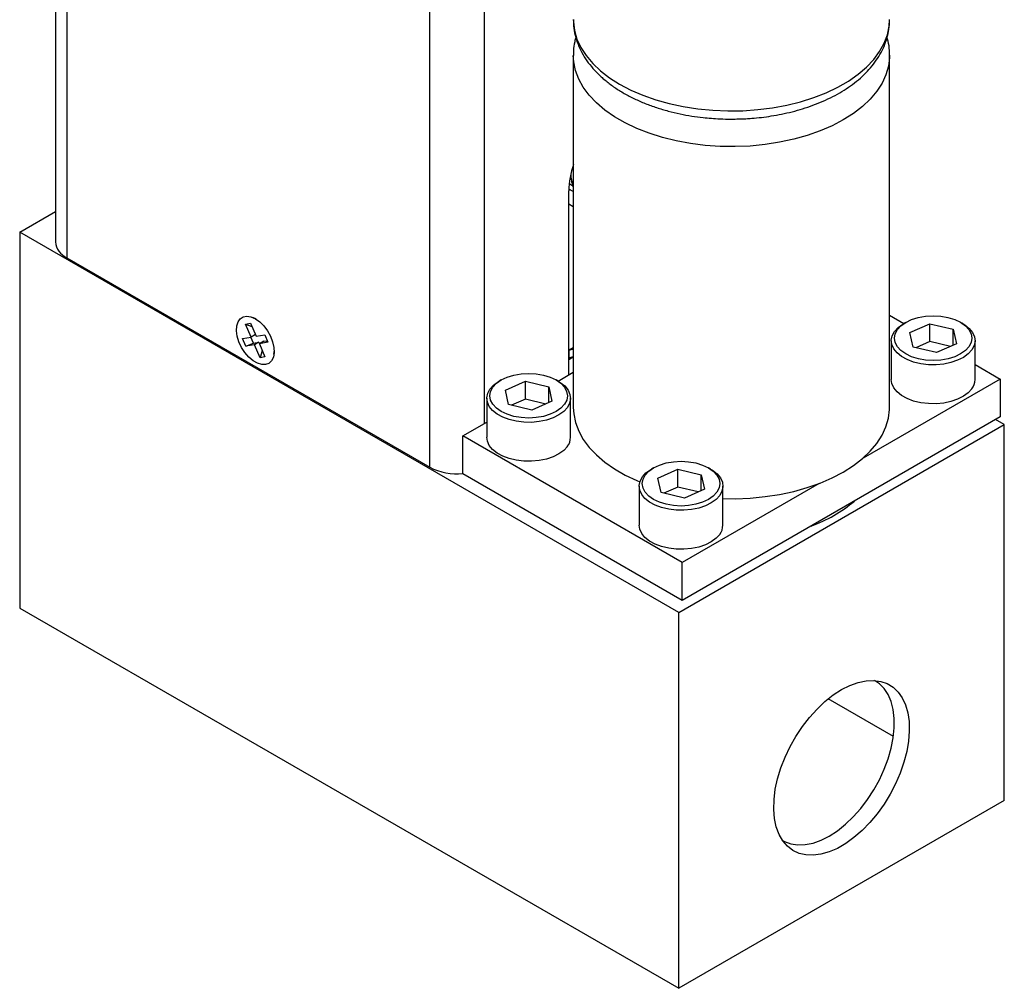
# Model space of a CAD drawing. Header units: inches. Extents: x 3 to 31.1, y 1.3 to 21.1.
# Tile 9 of 12: x 24.7 to 31.1, y 5.3 to 11.5. Entities that reach past the tile are written whole.
import ezdxf

# ---------------------------------------------------------------- set-up
doc = ezdxf.new("R2010")
doc.units = ezdxf.units.IN
doc.header["$MEASUREMENT"] = 0

msp = doc.modelspace()

# ---------------------------------------------------------------- linework, layer by layer
at = {"color": 7, "linetype": 'Continuous', "lineweight": 25}
for p, q in [((24.9404, 16.107), (24.9404, 10.0906)), ((28.2817, 11.2941), (28.2817, 9.022)), ((30.3217, 9.022), (30.3217, 11.2941)), ((28.2529, 9.233), (28.2529, 10.4202)), ((28.2817, 10.415), (28.2531, 10.4316)), ((28.276, 10.4532), (28.2552, 10.4652)), ((28.2815, 10.445), (28.2794, 10.4504)), ((28.2815, 10.445), (28.2817, 10.4445)), ((28.2817, 10.317), (28.2529, 10.3337)), ((24.7105, 10.1531), (24.9404, 10.2859)), ((28.9616, 7.699), (24.7105, 10.1531)), ((24.7105, 10.1531), (24.7105, 7.728)), ((25.0137, 9.9885), (27.3556, 8.6366)), ((26.2368, 9.5936), (26.2131, 9.6034)), ((30.3217, 9.617), (30.4132, 9.5642)), ((26.1678, 9.5604), (26.1998, 9.5661)), ((26.2038, 9.4761), (26.1678, 9.5604)), ((26.1678, 9.5604), (26.2085, 9.5456)), ((26.1998, 9.5661), (26.2358, 9.4818)), ((30.426, 9.5715), (30.4118, 9.5633)), ((30.4523, 9.5054), (30.5815, 9.5627)), ((30.5815, 9.5627), (30.7319, 9.5267)), ((30.5815, 9.4475), (30.5815, 9.5627)), ((30.7937, 9.5633), (30.7796, 9.5715)), ((26.1487, 9.4663), (26.2038, 9.4761)), ((26.1696, 9.4174), (26.1487, 9.4663)), ((26.2185, 9.4373), (26.2021, 9.4758)), ((26.2314, 9.492), (26.2038, 9.4761)), ((26.2358, 9.4818), (26.2908, 9.4915)), ((26.2908, 9.4915), (26.3117, 9.4425)), ((30.4737, 9.4122), (30.4523, 9.5054)), ((30.7319, 9.5267), (30.7532, 9.4335)), ((30.7319, 9.4241), (30.7319, 9.5267)), ((26.1696, 9.4174), (26.2185, 9.4373)), ((26.2247, 9.4271), (26.1696, 9.4174)), ((26.2185, 9.4373), (26.253, 9.4434)), ((26.253, 9.4434), (26.2247, 9.4271)), ((26.2607, 9.3428), (26.2247, 9.4271)), ((26.253, 9.4434), (26.2573, 9.4332)), ((26.2849, 9.4491), (26.2567, 9.4328)), ((26.3117, 9.4425), (26.2567, 9.4328)), ((26.2567, 9.4328), (26.2926, 9.3484)), ((26.2849, 9.4491), (26.3072, 9.4531)), ((28.2551, 9.3932), (28.2817, 9.4086)), ((30.3328, 9.4532), (30.3328, 9.2017)), ((30.6241, 9.3763), (30.4737, 9.4122)), ((30.5815, 9.4475), (30.492, 9.4079)), ((30.7136, 9.416), (30.5815, 9.4475)), ((30.7532, 9.4335), (30.6241, 9.3763)), ((30.8728, 9.2017), (30.8728, 9.4532)), ((26.2751, 9.3895), (26.2607, 9.3428)), ((26.2926, 9.3484), (26.2607, 9.3428)), ((26.3506, 9.3651), (26.354, 9.3906)), ((28.2817, 9.3468), (28.2529, 9.3302)), ((28.2529, 9.3413), (28.2551, 9.3426)), ((28.2551, 9.3426), (28.2551, 9.3932)), ((30.8728, 9.2989), (31.0341, 9.2057)), ((28.1831, 9.1927), (28.2817, 9.2496)), ((27.8168, 9.2001), (27.8026, 9.1919)), ((27.8431, 9.134), (27.9722, 9.1912)), ((27.9722, 9.1912), (28.1227, 9.1553)), ((27.9722, 9.0761), (27.9722, 9.1912)), ((28.1227, 9.1553), (28.144, 9.0621)), ((28.1227, 9.0526), (28.1227, 9.1553)), ((28.1845, 9.1919), (28.1704, 9.2001)), ((31.0341, 9.2057), (30.1509, 8.6959)), ((31.0341, 9.2057), (31.0341, 8.9608)), ((27.8644, 9.0408), (27.8431, 9.134)), ((27.7236, 9.0817), (27.7236, 8.8302)), ((28.0149, 9.0048), (27.8644, 9.0408)), ((27.9722, 9.0761), (27.8828, 9.0364)), ((28.1044, 9.0445), (27.9722, 9.0761)), ((28.144, 9.0621), (28.0149, 9.0048)), ((28.2636, 8.8302), (28.2636, 9.0817)), ((31.0341, 8.9608), (28.9835, 7.777)), ((27.5693, 8.8384), (27.7236, 8.9274)), ((28.9616, 7.699), (31.0617, 8.9114)), ((31.0617, 8.9114), (31.0051, 8.944)), ((31.0617, 6.4862), (31.0617, 8.9114)), ((28.9835, 8.0219), (27.5693, 8.8384)), ((27.5693, 8.5934), (27.5693, 8.8384)), ((28.9835, 7.777), (27.5693, 8.5934)), ((28.7996, 8.6326), (28.7855, 8.6245)), ((28.826, 8.5665), (28.9551, 8.6238)), ((28.9551, 8.6238), (29.1056, 8.5879)), ((28.9551, 8.5087), (28.9551, 8.6238)), ((29.1056, 8.5879), (29.1269, 8.4947)), ((29.1056, 8.4852), (29.1056, 8.5879)), ((29.1674, 8.6245), (29.1532, 8.6326)), ((28.7064, 8.5143), (28.7064, 8.2628)), ((28.8473, 8.4734), (28.826, 8.5665)), ((29.8667, 8.5318), (28.9835, 8.0219)), ((29.2464, 8.2628), (29.2464, 8.5143)), ((28.9978, 8.4374), (28.8473, 8.4734)), ((28.9551, 8.5087), (28.8656, 8.469)), ((29.0872, 8.4771), (28.9551, 8.5087)), ((29.1269, 8.4947), (28.9978, 8.4374)), ((28.9835, 7.777), (28.9835, 8.0219)), ((24.7105, 7.728), (28.9616, 5.2739)), ((28.9616, 5.2739), (28.9616, 7.699)), ((30.3468, 6.8989), (29.9256, 7.1421)), ((31.0617, 6.4862), (28.9616, 5.2739))]:
    msp.add_line(p, q, dxfattribs=at)
at = {"color": 8, "linetype": 'Continuous', "lineweight": 25}
for p, q in [((25.0137, 16.0422), (25.0137, 9.9885)), ((27.3556, 8.6366), (27.3556, 14.6907)), ((27.7091, 8.9191), (27.7091, 14.6907))]:
    msp.add_line(p, q, dxfattribs=at)
at = {"color": 8, "linetype": 'Continuous', "lineweight": 25, "flags": 128}
for points in [[(28.2817, 11.5247), (28.282, 11.5107), (28.2889, 11.4548), (28.305, 11.3996), (28.3301, 11.3455), (28.3641, 11.293), (28.4065, 11.2425), (28.457, 11.1947), (28.5152, 11.1498), (28.5805, 11.1084), (28.6523, 11.0707), (28.73, 11.0371), (28.8129, 11.0079), (28.9002, 10.9835), (28.9911, 10.9639), (29.0849, 10.9494), (29.1806, 10.9401), (29.2774, 10.9361), (29.3745, 10.9374), (29.4709, 10.9441), (29.5657, 10.956), (29.6582, 10.973), (29.7474, 10.9951), (29.8326, 11.022), (29.913, 11.0534), (29.9878, 11.089), (30.0565, 11.1287), (30.1183, 11.1719), (30.1727, 11.2183), (30.2192, 11.2675), (30.2574, 11.319), (30.287, 11.3723), (30.3076, 11.4271), (30.3191, 11.4827), (30.3217, 11.5247)], [(30.3217, 11.2949), (30.3214, 11.2801), (30.3145, 11.2242), (30.2984, 11.1689), (30.2733, 11.1148), (30.2394, 11.0623), (30.1969, 11.0119), (30.1464, 10.964), (30.0883, 10.9192), (30.023, 10.8777), (29.9511, 10.84), (29.8734, 10.8064), (29.7905, 10.7773), (29.7032, 10.7528), (29.6123, 10.7332), (29.5185, 10.7187), (29.4228, 10.7094), (29.326, 10.7054), (29.2289, 10.7068), (29.1326, 10.7134), (29.0377, 10.7253), (28.9453, 10.7424), (28.856, 10.7644), (28.7708, 10.7913), (28.6904, 10.8227), (28.6156, 10.8584), (28.547, 10.898), (28.4852, 10.9412), (28.4308, 10.9876), (28.3842, 11.0368), (28.346, 11.0883), (28.3165, 11.1417), (28.2958, 11.1964), (28.2843, 11.2521), (28.2817, 11.2938)]]:
    msp.add_lwpolyline(points, dxfattribs=at)
at = {"color": 7, "linetype": 'Continuous', "lineweight": 25, "flags": 128}
for points in [[(26.2967, 9.2985), (26.2715, 9.2985), (26.244, 9.307), (26.2157, 9.3234), (26.1883, 9.3468), (26.1631, 9.3761), (26.1415, 9.4096), (26.1247, 9.4455), (26.1136, 9.4819), (26.1088, 9.5168), (26.1105, 9.5484), (26.1187, 9.5748), (26.1329, 9.5948), (26.1523, 9.6073), (26.176, 9.6115), (26.2025, 9.6072), (26.2306, 9.5947), (26.2586, 9.5746), (26.2851, 9.548), (26.3087, 9.5164), (26.328, 9.4815), (26.3421, 9.4451), (26.3501, 9.4092), (26.3516, 9.3758), (26.3466, 9.3465), (26.3354, 9.3231), (26.3184, 9.3068), (26.2967, 9.2985)], [(30.8338, 9.4143), (30.8107, 9.3893), (30.7796, 9.3675), (30.7418, 9.3495), (30.6985, 9.3362), (30.6517, 9.3279), (30.6029, 9.3252), (30.5541, 9.3279), (30.5072, 9.3361), (30.464, 9.3495), (30.4261, 9.3674), (30.395, 9.3893), (30.3719, 9.4142), (30.3576, 9.4413), (30.3528, 9.4694), (30.3576, 9.4976), (30.3718, 9.5247), (30.3949, 9.5496), (30.4259, 9.5715), (30.4638, 9.5895), (30.507, 9.6028), (30.5539, 9.611), (30.6027, 9.6138), (30.6515, 9.611), (30.6984, 9.6028), (30.7416, 9.5895), (30.7795, 9.5716), (30.8106, 9.5497), (30.8337, 9.5248), (30.848, 9.4977), (30.8528, 9.4695), (30.848, 9.4414), (30.8338, 9.4143)], [(30.8523, 9.3936), (30.8291, 9.3681), (30.7981, 9.3456), (30.7606, 9.3267), (30.7176, 9.3121), (30.6708, 9.3023), (30.6216, 9.2977), (30.5718, 9.2983), (30.523, 9.3042), (30.477, 9.3152), (30.4352, 9.3309), (30.3992, 9.3508), (30.3701, 9.3741), (30.3489, 9.4002), (30.3363, 9.428), (30.3329, 9.4567), (30.3386, 9.4853), (30.3533, 9.5127), (30.3765, 9.5382), (30.4074, 9.5607), (30.4118, 9.5633)], [(30.7937, 9.5633), (30.8064, 9.5555), (30.8355, 9.5322), (30.8567, 9.5061), (30.8692, 9.4783), (30.8727, 9.4496), (30.867, 9.421), (30.8523, 9.3936)], [(28.2246, 9.0428), (28.2015, 9.0179), (28.1704, 8.996), (28.1325, 8.978), (28.0893, 8.9647), (28.0424, 8.9565), (27.9937, 8.9537), (27.9449, 8.9565), (27.898, 8.9647), (27.8548, 8.978), (27.8169, 8.9959), (27.7858, 9.0178), (27.7626, 9.0427), (27.7484, 9.0698), (27.7436, 9.098), (27.7483, 9.1261), (27.7626, 9.1532), (27.7856, 9.1782), (27.8167, 9.2), (27.8546, 9.218), (27.8978, 9.2313), (27.9447, 9.2396), (27.9935, 9.2423), (28.0422, 9.2396), (28.0891, 9.2314), (28.1324, 9.218), (28.1703, 9.2001), (28.2014, 9.1782), (28.2245, 9.1533), (28.2387, 9.1262), (28.2436, 9.0981), (28.2388, 9.0699), (28.2246, 9.0428)], [(28.2431, 9.0221), (28.2198, 8.9966), (28.1889, 8.9741), (28.1513, 8.9552), (28.1084, 8.9406), (28.0615, 8.9308), (28.0124, 8.9262), (27.9626, 8.9268), (27.9138, 8.9328), (27.8678, 8.9438), (27.826, 8.9595), (27.79, 8.9793), (27.7608, 9.0027), (27.7396, 9.0287), (27.7271, 9.0565), (27.7236, 9.0852), (27.7294, 9.1138), (27.7441, 9.1413), (27.7673, 9.1667), (27.7982, 9.1893), (27.8026, 9.1919)], [(28.1845, 9.1919), (28.1972, 9.1841), (28.2263, 9.1607), (28.2475, 9.1347), (28.26, 9.1068), (28.2635, 9.0781), (28.2578, 9.0496), (28.2431, 9.0221)], [(30.8523, 9.1421), (30.8291, 9.1166), (30.7981, 9.0941), (30.7606, 9.0752), (30.7176, 9.0606), (30.6708, 9.0508), (30.6216, 9.0462), (30.5718, 9.0468), (30.523, 9.0527), (30.477, 9.0637), (30.4352, 9.0794), (30.3992, 9.0993), (30.3701, 9.1226), (30.3489, 9.1487), (30.3363, 9.1765), (30.3328, 9.2017)], [(28.2817, 9.022), (28.2843, 8.98), (28.2958, 8.9244), (28.3165, 8.8696), (28.346, 8.8163), (28.3842, 8.7648), (28.4308, 8.7156), (28.4852, 8.6692), (28.547, 8.626), (28.6156, 8.5863), (28.6904, 8.5507), (28.7108, 8.5421)], [(29.2464, 8.4341), (29.326, 8.4334), (29.4228, 8.4374), (29.5185, 8.4467), (29.6123, 8.4612), (29.7032, 8.4808), (29.7905, 8.5052), (29.8734, 8.5344), (29.9511, 8.568), (30.023, 8.6057), (30.0883, 8.6471), (30.1464, 8.692), (30.1969, 8.7398), (30.2394, 8.7903), (30.2733, 8.8428), (30.2984, 8.8969), (30.3145, 8.9521), (30.3214, 9.008), (30.3217, 9.022)], [(28.2431, 8.7706), (28.2198, 8.7452), (28.1889, 8.7226), (28.1513, 8.7037), (28.1084, 8.6891), (28.0615, 8.6793), (28.0124, 8.6747), (27.9626, 8.6754), (27.9138, 8.6813), (27.8678, 8.6923), (27.826, 8.708), (27.79, 8.7278), (27.7608, 8.7512), (27.7396, 8.7772), (27.7271, 8.805), (27.7236, 8.8302)], [(29.2074, 8.4754), (29.1844, 8.4505), (29.1533, 8.4286), (29.1154, 8.4106), (29.0722, 8.3973), (29.0253, 8.3891), (28.9765, 8.3863), (28.9278, 8.3891), (28.8809, 8.3973), (28.8376, 8.4106), (28.7997, 8.4285), (28.7686, 8.4504), (28.7455, 8.4753), (28.7313, 8.5024), (28.7264, 8.5306), (28.7312, 8.5587), (28.7454, 8.5858), (28.7685, 8.6107), (28.7996, 8.6326), (28.8375, 8.6506), (28.8807, 8.6639), (28.9276, 8.6722), (28.9763, 8.6749), (29.0251, 8.6722), (29.072, 8.664), (29.1153, 8.6506), (29.1531, 8.6327), (29.1843, 8.6108), (29.2074, 8.5859), (29.2216, 8.5588), (29.2264, 8.5307), (29.2217, 8.5025), (29.2074, 8.4754)], [(29.2259, 8.4547), (29.2027, 8.4292), (29.1718, 8.4067), (29.1342, 8.3878), (29.0913, 8.3732), (29.0444, 8.3634), (28.9952, 8.3588), (28.9454, 8.3594), (28.8967, 8.3654), (28.8506, 8.3764), (28.8089, 8.3921), (28.7728, 8.4119), (28.7437, 8.4353), (28.7225, 8.4613), (28.71, 8.4891), (28.7065, 8.5178), (28.7122, 8.5464), (28.727, 8.5739), (28.7502, 8.5993), (28.7811, 8.6219), (28.7855, 8.6245)], [(29.1674, 8.6245), (29.1801, 8.6166), (29.2092, 8.5933), (29.2304, 8.5673), (29.2429, 8.5394), (29.2464, 8.5107), (29.2406, 8.4822), (29.2259, 8.4547)], [(29.2259, 8.2032), (29.2027, 8.1777), (29.1718, 8.1552), (29.1342, 8.1363), (29.0913, 8.1217), (29.0444, 8.1119), (28.9952, 8.1073), (28.9454, 8.108), (28.8967, 8.1139), (28.8506, 8.1249), (28.8089, 8.1406), (28.7728, 8.1604), (28.7437, 8.1838), (28.7225, 8.2098), (28.71, 8.2376), (28.7064, 8.2628)], [(30.0116, 7.2016), (30.0654, 7.2288), (30.1183, 7.248), (30.1696, 7.2587), (30.2186, 7.261), (30.2643, 7.2547), (30.3063, 7.2399), (30.3438, 7.2169), (30.3762, 7.186), (30.4031, 7.1477), (30.4241, 7.1026), (30.4389, 7.0513), (30.4471, 6.9946), (30.4488, 6.9334), (30.4438, 6.8686), (30.4323, 6.8012), (30.4144, 6.7323), (30.3904, 6.6627), (30.3607, 6.5937), (30.3256, 6.5263), (30.2858, 6.4614), (30.2419, 6.4001), (30.1944, 6.3433), (30.1442, 6.2919), (30.092, 6.2466), (30.0386, 6.2081), (29.9847, 6.177), (29.9313, 6.1538), (29.8791, 6.1388), (29.8289, 6.1323), (29.7814, 6.1343), (29.7375, 6.1449), (29.6977, 6.1638), (29.6626, 6.1908), (29.6329, 6.2254), (29.6089, 6.2672), (29.591, 6.3156), (29.5795, 6.3697), (29.5745, 6.4287), (29.5762, 6.4918), (29.5844, 6.558), (29.5992, 6.6263), (29.6201, 6.6957), (29.6471, 6.7651), (29.6795, 6.8335), (29.717, 6.8997), (29.759, 6.9629), (29.8047, 7.0221), (29.8537, 7.0763), (29.905, 7.1248), (29.9579, 7.1668), (30.0116, 7.2016)], [(29.6292, 6.2309), (29.6444, 6.2223), (29.6851, 6.2068), (29.7297, 6.1999), (29.7775, 6.2015), (29.8278, 6.2116), (29.8797, 6.2301), (29.9324, 6.2567), (29.9852, 6.291), (30.0371, 6.3324), (30.0874, 6.3803), (30.1352, 6.4339), (30.1798, 6.4924), (30.2205, 6.5548), (30.2566, 6.6202), (30.2877, 6.6875), (30.3131, 6.7557), (30.3325, 6.8236), (30.3456, 6.8903), (30.3522, 6.9547), (30.3521, 7.0157), (30.3454, 7.0723), (30.3322, 7.1238), (30.3127, 7.1692), (30.2871, 7.2079), (30.256, 7.2393), (30.2237, 7.2607)]]:
    msp.add_lwpolyline(points, dxfattribs=at)
at = {"color": 7, "linetype": 'Continuous', "lineweight": 25}
for centre, radius, start, end in [((28.8139, 10.412), 0.561, 161.5436, 179.15837), ((25.0655, 10.1031), 0.1257, 185.6948, 245.62534), ((28.1672, 9.7171), 0.3356, 285.179, 289.9501), ((28.1672, 9.6664), 0.3356, 285.179, 289.9501), ((30.7731, 9.2027), 0.0997, 322.58731, 359.42501), ((28.1638, 8.8312), 0.0997, 322.58731, 359.42501), ((27.5303, 8.9724), 0.3785, 242.51964, 275.92066), ((29.5158, 9.0987), 0.8933, 289.59141, 310.40321), ((29.1467, 8.2638), 0.0997, 322.58731, 359.42501)]:
    msp.add_arc(centre, radius, start, end, dxfattribs=at)
at = {"color": 8, "linetype": 'Continuous', "lineweight": 25}
msp.add_arc((28.5115, 10.5322), 0.246, 180.63005, 199.41909, dxfattribs=at)
at = {"color": 7, "linetype": 'Continuous', "lineweight": 25}
for points, knots in [([(28.2827, 11.5266), (28.2825, 11.5175), (28.2817, 11.4883), (28.2893, 11.4387), (28.3052, 11.3804), (28.3292, 11.3246), (28.3596, 11.272), (28.3971, 11.2215), (28.4413, 11.1734), (28.4918, 11.1283), (28.5481, 11.0865), (28.6095, 11.0483), (28.6754, 11.0138), (28.7452, 10.9833), (28.818, 10.9568), (28.8931, 10.9344), (28.9691, 10.9164), (29.0444, 10.9026), (29.1119, 10.8935), (29.1725, 10.8878), (29.2334, 10.8839), (29.2767, 10.8834), (29.3017, 10.8831)], [0, 0, 0, 0, 0.024801, 0.079083, 0.135207, 0.187336, 0.240363, 0.29426, 0.348851, 0.403882, 0.459091, 0.514267, 0.569214, 0.623824, 0.677984, 0.731505, 0.783992, 0.834431, 0.88244, 0.9167, 0.95202, 1, 1, 1, 1]), ([(29.3017, 10.8831), (29.3328, 10.8835), (29.3766, 10.8842), (29.441, 10.8887), (29.4957, 10.894), (29.56, 10.9029), (29.6263, 10.9149), (29.694, 10.9304), (29.7617, 10.9494), (29.8285, 10.972), (29.8934, 10.9981), (29.9557, 11.0277), (30.015, 11.0608), (30.0705, 11.0972), (30.1218, 11.1369), (30.1683, 11.1798), (30.2096, 11.2256), (30.2452, 11.2743), (30.2747, 11.3255), (30.2976, 11.379), (30.3131, 11.4347), (30.3212, 11.4834), (30.3208, 11.5135), (30.3207, 11.5243)], [0, 0, 0, 0, 0.05988, 0.084263, 0.124643, 0.166448, 0.211166, 0.257682, 0.305559, 0.354455, 0.404139, 0.454446, 0.505255, 0.556474, 0.607994, 0.659704, 0.711496, 0.763268, 0.81496, 0.866603, 0.918353, 0.970511, 1, 1, 1, 1]), ([(28.2982, 11.4111), (28.2955, 11.4015), (28.2873, 11.3727), (28.282, 11.3332), (28.2825, 11.3036), (28.2827, 11.2938)], [0, 0, 0, 0, 0.252523, 0.751716, 1, 1, 1, 1]), ([(30.3207, 11.2951), (30.3208, 11.3051), (30.3213, 11.3356), (30.316, 11.3746), (30.3076, 11.4025), (30.3052, 11.4106)], [0, 0, 0, 0, 0.25668, 0.784078, 1, 1, 1, 1]), ([(28.2645, 10.5196), (28.2653, 10.5112), (28.2673, 10.4902), (28.2725, 10.4675), (28.2783, 10.4542), (28.2793, 10.4519)], [0, 0, 0, 0, 0.355456, 0.889199, 1, 1, 1, 1])]:
    msp.add_open_spline(points, degree=3, knots=knots, dxfattribs=at)

doc.saveas('drawing.dxf')
